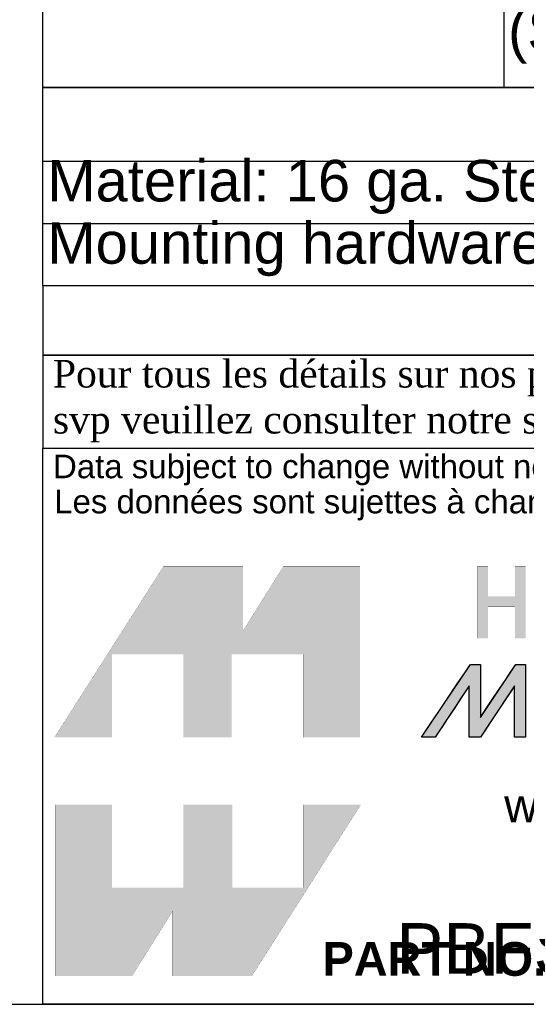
# Model space of a CAD drawing. Header units: inches. Extents: x 0 to 80, y 0 to 59.8.
# Tile 2 of 11: x 62.5 to 69.9, y 0 to 14.2. Entities that reach past the tile are written whole.
import ezdxf
from ezdxf import colors
from ezdxf.entities.mleader import LeaderData, LeaderLine
from ezdxf.enums import TextEntityAlignment as Align
from ezdxf.math import Vec2, Vec3

# ---------------------------------------------------------------- set-up
doc = ezdxf.new("R2010")
doc.units = ezdxf.units.IN
doc.header["$MEASUREMENT"] = 0
doc.layers.add('Default', color=7, linetype='Continuous')
doc.styles.add('SEACAD_Arial', font='arial.ttf')

# ---------------------------------------------------------------- blocks, each defined once
blk = doc.blocks.new('SE')
at = {"color": 7, "linetype": 'Continuous'}
blk.add_line((69.526, 15.497), (69.526, 13.247), dxfattribs=at)
blk.add_lwpolyline([(62.864, 13.247), (62.864, 21.062), (79.986, 21.062), (79.986, 13.247), (62.864, 13.247)], dxfattribs=at)
at = {"color": 7, "linetype": 'Continuous', "style": 'SEACAD_Arial'}
blk.add_text('(SEMI-GLOSS)', height=0.6, dxfattribs=at).set_placement((69.589, 14.372), align=Align.TOP_LEFT)
blk = doc.blocks.new('SE1')
at = {"color": 7, "linetype": 'Continuous'}
for p, q in [((62.864, 12.182), (80.003, 12.182)), ((62.864, 11.282), (80.003, 11.282))]:
    blk.add_line(p, q, dxfattribs=at)
blk.add_lwpolyline([(62.864, 10.382), (62.864, 13.247), (80.003, 13.247), (80.003, 10.382), (62.864, 10.382)], dxfattribs=at)
at = {"color": 7, "linetype": 'Continuous', "style": 'SEACAD_Arial'}
for s, p in [('Material: 16 ga. Steel (0.057").', (62.927, 12.201)), ('Mounting hardware not included.', (62.927, 11.301))]:
    blk.add_text(s, height=0.6, dxfattribs=at).set_placement(p, align=Align.TOP_LEFT)
blk = doc.blocks.new('_DOT')
at = {"color": 0}
blk.add_line((0, 0), (-1, 0), dxfattribs=at)
at = {"color": 0, "const_width": 0.333}
blk.add_lwpolyline([(-0.1665, 0, 1), (0.1665, 0, 1)], format="xyb", close=True, dxfattribs=at)
blk = doc.blocks.new('block_2')
at = {"layer": 'Default', "linetype": 'Continuous'}
blk.add_hatch(color=7, dxfattribs=at).paths.add_polyline_path([(-0.8327, 0.0667), (-0.8327, 0.0841), (-0.8327, 0.1076), (-0.8327, 0.1345), (-0.8327, 0.1621), (-0.8327, 0.1875), (-0.8327, 0.2079), (-0.8327, 0.2206), (-0.8328, 0.2234), (-0.8344, 0.2234), (-0.8377, 0.2234), (-0.8421, 0.2234), (-0.8471, 0.2234), (-0.8522, 0.2234), (-0.857, 0.2234), (-0.8609, 0.2234), (-0.8647, 0.2195), (-0.8786, 0.1989), (-0.901, 0.1657), (-0.9282, 0.1254), (-0.9562, 0.0838), (-0.9813, 0.0466), (-0.9996, 0.0194), (-1.0073, 0.008), (-1.0057, 0.0079), (-1.0009, 0.0079), (-0.9941, 0.0079), (-0.9863, 0.0079), (-0.9785, 0.0079), (-0.9719, 0.0079), (-0.9676, 0.0079), (-0.9662, 0.0083), (-0.9595, 0.0184), (-0.9459, 0.0389), (-0.9281, 0.0659), (-0.9086, 0.0953), (-0.8901, 0.1233), (-0.8753, 0.1456), (-0.8668, 0.1584), (-0.8657, 0.1579), (-0.8657, 0.1442), (-0.8657, 0.1213), (-0.8657, 0.0931), (-0.8657, 0.0637), (-0.8657, 0.037), (-0.8657, 0.0172), (-0.8657, 0.0081), (-0.8646, 0.0079), (-0.8609, 0.0079), (-0.8555, 0.0079), (-0.8492, 0.0079), (-0.8429, 0.0079), (-0.8375, 0.0079), (-0.8338, 0.0079), (-0.8326, 0.0081), (-0.8265, 0.0172), (-0.8132, 0.037), (-0.7954, 0.0637), (-0.7758, 0.0931), (-0.7569, 0.1213), (-0.7416, 0.1442), (-0.7324, 0.1579), (-0.731, 0.1584), (-0.731, 0.1456), (-0.731, 0.1233), (-0.731, 0.0953), (-0.731, 0.0659), (-0.731, 0.0389), (-0.731, 0.0184), (-0.731, 0.0083), (-0.7301, 0.0079), (-0.7266, 0.0079), (-0.7214, 0.0079), (-0.7152, 0.0079), (-0.709, 0.0079), (-0.7035, 0.0079), (-0.6998, 0.0079), (-0.6985, 0.008), (-0.6985, 0.0194), (-0.6985, 0.0466), (-0.6985, 0.0838), (-0.6985, 0.1254), (-0.6985, 0.1657), (-0.6985, 0.1989), (-0.6985, 0.2195), (-0.6987, 0.2234), (-0.701, 0.2234), (-0.7052, 0.2234), (-0.7105, 0.2234), (-0.7162, 0.2234), (-0.7215, 0.2234), (-0.7256, 0.2234), (-0.7277, 0.2234), (-0.7302, 0.2199), (-0.7408, 0.204), (-0.7574, 0.1793), (-0.7771, 0.1498), (-0.7973, 0.1196), (-0.8151, 0.093), (-0.8278, 0.0739)])
at = {"layer": 'Default', "color": 7, "linetype": 'Continuous'}
blk.add_lwpolyline([(-0.8327, 0.0667), (-0.8278, 0.0739), (-0.8151, 0.093), (-0.7973, 0.1196), (-0.7771, 0.1498), (-0.7574, 0.1793), (-0.7408, 0.204), (-0.7302, 0.2199), (-0.7277, 0.2234), (-0.7256, 0.2234), (-0.7215, 0.2234), (-0.7162, 0.2234), (-0.7105, 0.2234), (-0.7052, 0.2234), (-0.701, 0.2234), (-0.6987, 0.2234), (-0.6985, 0.2195), (-0.6985, 0.1989), (-0.6985, 0.1657), (-0.6985, 0.1254), (-0.6985, 0.0838), (-0.6985, 0.0466), (-0.6985, 0.0194), (-0.6985, 0.008), (-0.6998, 0.0079), (-0.7035, 0.0079), (-0.709, 0.0079), (-0.7152, 0.0079), (-0.7214, 0.0079), (-0.7266, 0.0079), (-0.7301, 0.0079), (-0.731, 0.0083), (-0.731, 0.0184), (-0.731, 0.0389), (-0.731, 0.0659), (-0.731, 0.0953), (-0.731, 0.1233), (-0.731, 0.1456), (-0.731, 0.1584), (-0.7324, 0.1579), (-0.7416, 0.1442), (-0.7569, 0.1213), (-0.7758, 0.0931), (-0.7954, 0.0637), (-0.8132, 0.037), (-0.8265, 0.0172), (-0.8326, 0.0081), (-0.8338, 0.0079), (-0.8375, 0.0079), (-0.8429, 0.0079), (-0.8492, 0.0079), (-0.8555, 0.0079), (-0.8609, 0.0079), (-0.8646, 0.0079), (-0.8657, 0.0081), (-0.8657, 0.0172), (-0.8657, 0.037), (-0.8657, 0.0637), (-0.8657, 0.0931), (-0.8657, 0.1213), (-0.8657, 0.1442), (-0.8657, 0.1579), (-0.8668, 0.1584), (-0.8753, 0.1456), (-0.8901, 0.1233), (-0.9086, 0.0953), (-0.9281, 0.0659), (-0.9459, 0.0389), (-0.9595, 0.0184), (-0.9662, 0.0083), (-0.9676, 0.0079), (-0.9719, 0.0079), (-0.9785, 0.0079), (-0.9863, 0.0079), (-0.9941, 0.0079), (-1.0009, 0.0079), (-1.0057, 0.0079), (-1.0073, 0.008), (-0.9996, 0.0194), (-0.9813, 0.0466), (-0.9562, 0.0838), (-0.9282, 0.1254), (-0.901, 0.1657), (-0.8786, 0.1989), (-0.8647, 0.2195), (-0.8609, 0.2234), (-0.857, 0.2234), (-0.8522, 0.2234), (-0.8471, 0.2234), (-0.8421, 0.2234), (-0.8377, 0.2234), (-0.8344, 0.2234), (-0.8328, 0.2234), (-0.8327, 0.2206), (-0.8327, 0.2079), (-0.8327, 0.1875), (-0.8327, 0.1621), (-0.8327, 0.1345), (-0.8327, 0.1076), (-0.8327, 0.0841), (-0.8327, 0.0667)], close=True, dxfattribs=at)
for points in [[(-1.0073, 0.0079), (-1.0073, 0.0079), (-0.8621, 0.2234), (-0.8621, 0.2234)], [(-0.8621, 0.2234), (-0.855, 0.2234), (-0.8327, 0.2234), (-0.8327, 0.2234)], [(-0.8327, 0.0667), (-0.8327, 0.0667), (-0.7278, 0.2234), (-0.7278, 0.2234)], [(-0.8327, 0.2234), (-0.8327, 0.2234), (-0.8327, 0.1009), (-0.8327, 0.0667)], [(-0.7278, 0.2234), (-0.7278, 0.2234), (-0.6985, 0.2234), (-0.6985, 0.2234)], [(-0.6985, 0.2234), (-0.6985, 0.2234), (-0.6985, 0.0079), (-0.6985, 0.0079)], [(-0.8657, 0.16), (-0.8657, 0.16), (-0.9664, 0.0079), (-0.9664, 0.0079)], [(-0.8657, 0.0079), (-0.8657, 0.0079), (-0.8657, 0.16), (-0.8657, 0.16)], [(-0.731, 0.16), (-0.731, 0.16), (-0.8327, 0.0079), (-0.8327, 0.0079)], [(-0.731, 0.0079), (-0.731, 0.0079), (-0.731, 0.16), (-0.731, 0.16)], [(-0.9664, 0.0079), (-0.9664, 0.0079), (-1.0073, 0.0079), (-1.0073, 0.0079)], [(-0.8327, 0.0079), (-0.8327, 0.0079), (-0.8657, 0.0079), (-0.8657, 0.0079)], [(-0.6985, 0.0079), (-0.6985, 0.0079), (-0.731, 0.0079), (-0.731, 0.0079)]]:
    blk.add_open_spline(points, degree=3, dxfattribs=at)
blk = doc.blocks.new('Block1')
at = {"layer": 'Default', "linetype": 'Continuous'}
for points in [[(-0.0026, 0.7074), (0.1678, 0.7074), (0.1678, 0.9533), (0.3791, 0.9533), (0.3791, 0.7074), (0.5228, 0.7074), (0.5228, 0.9533), (0.7357, 0.9533), (0.7357, 0.7074), (0.9035, 0.7074), (0.9035, 1.2145), (0.6765, 1.2145), (0.5564, 1.0231), (0.5564, 1.2145), (0.3209, 1.2145)], [(1.3629, 1.2145), (1.3629, 1.1253), (1.2832, 1.1253), (1.2832, 1.2145), (1.2517, 1.2145), (1.2517, 1.0005), (1.2832, 1.0005), (1.2832, 1.0939), (1.3629, 1.0939), (1.3629, 1.0939), (1.3629, 1.0005), (1.3943, 1.0005), (1.3943, 1.2145)], [(0.9056, 0.5076), (0.7357, 0.5076), (0.7357, 0.2617), (0.5244, 0.2617), (0.5244, 0.5076), (0.3791, 0.5076), (0.3791, 0.2617), (0.1678, 0.2617), (0.1678, 0.5076), (0, 0.5076), (0, 0), (0.2271, 0), (0.3471, 0.1914), (0.3471, 0), (0.5826, 0)]]:
    blk.add_hatch(color=7, dxfattribs=at).paths.add_polyline_path(points)
at = {"layer": 'Default', "color": 7, "linetype": 'Continuous', "const_width": 0.00035}
for points in [[(-0.0026, 0.7074), (0.3209, 1.2145), (0.5564, 1.2145), (0.5564, 1.0231), (0.6765, 1.2145), (0.9035, 1.2145), (0.9035, 0.7074), (0.7357, 0.7074), (0.7357, 0.9533), (0.5228, 0.9533), (0.5228, 0.7074), (0.3791, 0.7074), (0.3791, 0.9533), (0.1678, 0.9533), (0.1678, 0.7074), (-0.0026, 0.7074)], [(1.3629, 1.2145), (1.3629, 1.1253), (1.2832, 1.1253), (1.2832, 1.2145), (1.2517, 1.2145), (1.2517, 1.0005), (1.2832, 1.0005), (1.2832, 1.0939), (1.3629, 1.0939), (1.3629, 1.0939), (1.3629, 1.0005), (1.3943, 1.0005), (1.3943, 1.2145), (1.3629, 1.2145)], [(0.9056, 0.5076), (0.5826, 0), (0.3471, 0), (0.3471, 0.1914), (0.2271, 0), (0, 0), (0, 0.5076), (0.1678, 0.5076), (0.1678, 0.2617), (0.3791, 0.2617), (0.3791, 0.5076), (0.5244, 0.5076), (0.5244, 0.2617), (0.7357, 0.2617), (0.7357, 0.5076), (0.9056, 0.5076)]]:
    blk.add_lwpolyline(points, close=True, dxfattribs=at)
at = {"layer": 'Default', "color": 7}
blk.add_blockref('block_2', (2.0929, 0.6996), dxfattribs=at)
blk = doc.blocks.new('Block13')
at = {"layer": 'Default', "color": 7, "linetype": 'Continuous'}
for p, q in [((0, 0), (0, 1.6479)), ((0, 1.6479), (3.5155, 1.6479)), ((3.5155, 0), (0, 0))]:
    blk.add_line(p, q, dxfattribs=at)
at = {"layer": 'Default', "color": 7}
blk.add_blockref('Block1', (0.0371, 0.0841), dxfattribs=at)
at = {"layer": 'Default', "attachment_point": 1}
for s, insert, char_height, width in [('{\\fArial|b0||i0||c0|p34;\\C7;\\W1.;\\T1.;Data subject to change without notice. Isometric drawing not to scale.}', (0.0298, 1.6292), 0.07, 3.486391), ('{\\fArial|b0||i0||c0|p34;\\C7;\\W1.;\\T1.;Les données sont sujettes à changement sans préavis.}', (0.0334, 1.525), 0.07, 3.235631), ('{\\fArial|b0||i0||c0|p34;\\C7;\\W1.;www.hammondmfg.com}', (1.3679, 0.6396), 0.1, 1.572281), ('{\\fArial|b1||i0||c0|p34;\\C7;\\W1.;PART NO. \\P}', (0.8294, 0.1844), 0.1, 0.655523)]:
    blk.add_mtext(s, dxfattribs=dict(at, insert=insert, char_height=char_height, width=width))
blk = doc.blocks.new('Block11')
at = {"layer": 'Default', "color": 7}
blk.add_blockref('Block13', (0, 0), dxfattribs=at)
blk = doc.blocks.new('Block10')
at = {"layer": 'Default', "color": 7}
blk.add_blockref('Block11', (0, 0), dxfattribs=at)
blk = doc.blocks.new('Block2')
at = {"layer": 'Default', "color": 7, "linetype": 'Continuous'}
blk.add_line((-52.744, 0), (-0.012, 0), dxfattribs=at)
at = {"layer": 'Default', "color": 7, "xscale": 15, "yscale": 15, "zscale": 15}
blk.add_blockref('Block10', (-52.744, 0), dxfattribs=at)
at = {"layer": 'Default', "color": 7, "linetype": 'Continuous'}
ml = blk.add_multileader_mtext('Standard', dxfattribs=at)
ml.set_content('\\pxsm0.9;{\\fArial|c0|p34;\\W1.;PBFS19007\\P}', color=7)
ml.set_leader_properties(linetype='ByLayer')
ml.set_arrow_properties(name='DOT')
ml.build(insert=Vec2(0, 0))
ml.multileader.update_dxf_attribs({"leader_type": 0, "dogleg_length": 0, "arrow_head_size": 2.25})
ctx = ml.context
ctx.base_point, ctx.char_height, ctx.arrow_head_size, ctx.landing_gap_size = Vec3(-28.646, 3.606), 2.25, 2.25, 0.787
notes = []
notes.append((ctx, [(0, (0, 0, 0), (0, 0), (1, 0), 1, [])]))
ctx.mtext.insert, ctx.mtext.alignment = Vec3(-28.556, 3.606), 2
for ctx, leaders in notes:
    for number, flags, end, landing, length, lines in leaders:
        leader = LeaderData()
        leader.index, (leader.has_last_leader_line, leader.has_dogleg_vector, leader.attachment_direction) = number, flags
        leader.last_leader_point, leader.dogleg_vector, leader.dogleg_length = Vec3(end), Vec3(landing), length
        for number, points, colour, breaks in lines:
            line = LeaderLine()
            line.index, line.vertices, line.color, line.breaks = number, Vec3.list(points), colors.encode_raw_color(colour), breaks
            leader.lines.append(line)
        ctx.leaders.append(leader)
blk = doc.blocks.new('Block222')
at = {"layer": 'Default', "color": 7}
blk.add_blockref('Block2', (106.578, -49.503), dxfattribs=at)

msp = doc.modelspace()

# ---------------------------------------------------------------- linework, layer by layer
at = {"layer": 'Default', "color": 7, "linetype": 'Continuous'}
msp.add_line((0, 0), (80, 0), dxfattribs=at)
for points in [[(62.864, 10.382), (62.864, 9.379), (80, 9.379), (80, 10.382), (62.864, 10.382)], [(62.864, 9.378), (62.864, 8.037), (79.994, 8.037), (79.994, 9.378), (62.864, 9.378)]]:
    msp.add_lwpolyline(points, dxfattribs=at)

# ---------------------------------------------------------------- block references
for name in ['SE', 'SE1']:
    msp.add_blockref(name, (0, 0))
at = {"layer": 'Default', "color": 7, "xscale": 0.325, "yscale": 0.325, "zscale": 0.325}
msp.add_blockref('Block222', (45.368, 16.089), dxfattribs=at)

# ---------------------------------------------------------------- texts
at = {"layer": 'Default', "insert": (62.857, 8.714), "char_height": 0.3985, "width": 17.30113, "attachment_point": 4}
msp.add_mtext('{\\fTimes New Roman|b0||i0||c0|p34;\\C7;\\W1.; Pour tous les détails sur nos produits, \\P}{\\fTimes New Roman|b0||i0||c0|p34;\\C7;\\W1.; svp veuillez consulter notre site www.hammondmfg.com                      }', dxfattribs=at)

doc.saveas('drawing.dxf')
